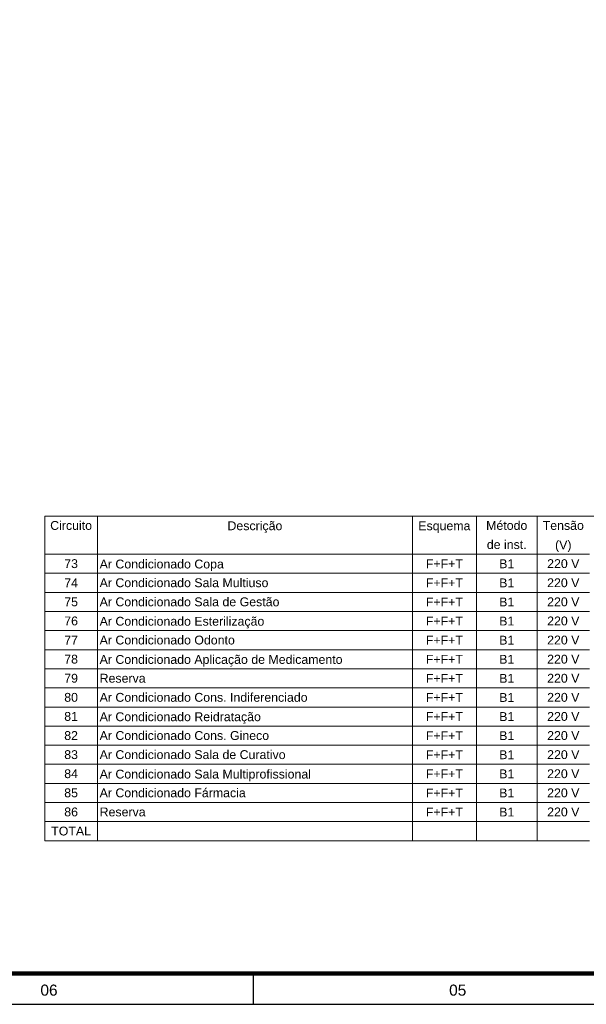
# Model space of a CAD drawing. Extents: x 5066 to 9756, y -2696 to -1109.
# Tile 34 of 208: x 9435 to 9448, y -2695 to -2673. Entities that reach past the tile are written whole.
import ezdxf
from ezdxf.enums import TextEntityAlignment as Align

# ---------------------------------------------------------------- set-up
doc = ezdxf.new("R2010")
doc.units = 0
doc.header["$MEASUREMENT"] = 0
doc.linetypes.add('NULL', pattern=[0])
doc.layers.add('DI-Tabelas', color=7, linetype='CONTINUOUS', lineweight=13)
doc.layers.add('Prancha', color=1, linetype='CONTINUOUS')
doc.styles.add('Arial', font='arial.ttf')
doc.styles.add('SWIS', font='swisse.ttf')

# ---------------------------------------------------------------- blocks, each defined once
blk = doc.blocks.new('Folha A0')
at = {"layer": 'Prancha', "color": 4, "lineweight": 100}
blk.add_line((-0.7, 0.7), (-117.3, 0.7), dxfattribs=at)
at = {"layer": 'Prancha', "color": 1}
blk.add_line((-46.25, 0), (-46.25, 0.7), dxfattribs=at)
blk.add_lwpolyline([(-119.8, 0), (0, 0), (0, 84.1), (-119.8, 84.1)], close=True, dxfattribs=at)
at = {"layer": 'Prancha', "color": 1, "style": 'SWIS'}
for s, p in [('06', (-50.875, 0.121)), ('05', (-41.625, 0.121))]:
    blk.add_text(s, height=0.25, dxfattribs=at).set_placement(p, align=Align.BOTTOM_CENTER)

msp = doc.modelspace()

# ---------------------------------------------------------------- linework, layer by layer
at = {"layer": 'DI-Tabelas'}
for p, q in [((9436.035, -2684.587), (9436.035, -2684.155)), ((9467.215, -2684.155), (9436.035, -2684.155)), ((9437.227, -2684.155), (9437.227, -2684.587)), ((9444.355, -2684.155), (9444.355, -2684.587)), ((9445.804, -2684.155), (9445.804, -2684.587)), ((9447.177, -2684.155), (9447.177, -2684.587)), ((9436.035, -2685.019), (9436.035, -2684.587)), ((9437.227, -2684.587), (9437.227, -2685.019)), ((9444.355, -2684.587), (9444.355, -2685.019)), ((9445.804, -2684.587), (9445.804, -2685.019)), ((9447.177, -2684.587), (9447.177, -2685.019)), ((9437.227, -2685.019), (9436.035, -2685.019)), ((9436.035, -2685.451), (9436.035, -2685.019)), ((9436.035, -2685.019), (9437.227, -2685.019)), ((9444.355, -2685.019), (9437.227, -2685.019)), ((9437.227, -2685.019), (9437.227, -2685.451)), ((9437.227, -2685.019), (9444.355, -2685.019)), ((9445.804, -2685.019), (9444.355, -2685.019)), ((9444.355, -2685.019), (9444.355, -2685.451)), ((9444.355, -2685.019), (9445.804, -2685.019)), ((9447.177, -2685.019), (9445.804, -2685.019)), ((9445.804, -2685.019), (9445.804, -2685.451)), ((9445.804, -2685.019), (9447.177, -2685.019)), ((9448.363, -2685.019), (9447.177, -2685.019)), ((9447.177, -2685.019), (9447.177, -2685.451)), ((9447.177, -2685.019), (9448.363, -2685.019)), ((9437.227, -2685.451), (9436.035, -2685.451)), ((9436.035, -2685.883), (9436.035, -2685.451)), ((9444.355, -2685.451), (9437.227, -2685.451)), ((9437.227, -2685.451), (9437.227, -2685.883)), ((9445.804, -2685.451), (9444.355, -2685.451)), ((9444.355, -2685.451), (9444.355, -2685.883)), ((9447.177, -2685.451), (9445.804, -2685.451)), ((9445.804, -2685.451), (9445.804, -2685.883)), ((9448.363, -2685.451), (9447.177, -2685.451)), ((9447.177, -2685.451), (9447.177, -2685.883)), ((9437.227, -2685.883), (9436.035, -2685.883)), ((9436.035, -2686.315), (9436.035, -2685.883)), ((9444.355, -2685.883), (9437.227, -2685.883)), ((9437.227, -2685.883), (9437.227, -2686.315)), ((9445.804, -2685.883), (9444.355, -2685.883)), ((9444.355, -2685.883), (9444.355, -2686.315)), ((9447.177, -2685.883), (9445.804, -2685.883)), ((9445.804, -2685.883), (9445.804, -2686.315)), ((9448.363, -2685.883), (9447.177, -2685.883)), ((9447.177, -2685.883), (9447.177, -2686.315)), ((9437.227, -2686.315), (9436.035, -2686.315)), ((9436.035, -2686.747), (9436.035, -2686.315)), ((9444.355, -2686.315), (9437.227, -2686.315)), ((9437.227, -2686.315), (9437.227, -2686.747)), ((9445.804, -2686.315), (9444.355, -2686.315)), ((9444.355, -2686.315), (9444.355, -2686.747)), ((9447.177, -2686.315), (9445.804, -2686.315)), ((9445.804, -2686.315), (9445.804, -2686.747)), ((9448.363, -2686.315), (9447.177, -2686.315)), ((9447.177, -2686.315), (9447.177, -2686.747)), ((9437.227, -2686.747), (9436.035, -2686.747)), ((9436.035, -2687.179), (9436.035, -2686.747)), ((9444.355, -2686.747), (9437.227, -2686.747)), ((9437.227, -2686.747), (9437.227, -2687.179)), ((9445.804, -2686.747), (9444.355, -2686.747)), ((9444.355, -2686.747), (9444.355, -2687.179)), ((9447.177, -2686.747), (9445.804, -2686.747)), ((9445.804, -2686.747), (9445.804, -2687.179)), ((9448.363, -2686.747), (9447.177, -2686.747)), ((9447.177, -2686.747), (9447.177, -2687.179)), ((9437.227, -2687.179), (9436.035, -2687.179)), ((9436.035, -2687.611), (9436.035, -2687.179)), ((9444.355, -2687.179), (9437.227, -2687.179)), ((9437.227, -2687.179), (9437.227, -2687.611)), ((9445.804, -2687.179), (9444.355, -2687.179)), ((9444.355, -2687.179), (9444.355, -2687.611)), ((9447.177, -2687.179), (9445.804, -2687.179)), ((9445.804, -2687.179), (9445.804, -2687.611)), ((9448.363, -2687.179), (9447.177, -2687.179)), ((9447.177, -2687.179), (9447.177, -2687.611)), ((9437.227, -2687.611), (9436.035, -2687.611)), ((9436.035, -2688.043), (9436.035, -2687.611)), ((9444.355, -2687.611), (9437.227, -2687.611)), ((9437.227, -2687.611), (9437.227, -2688.043)), ((9445.804, -2687.611), (9444.355, -2687.611)), ((9444.355, -2687.611), (9444.355, -2688.043)), ((9447.177, -2687.611), (9445.804, -2687.611)), ((9445.804, -2687.611), (9445.804, -2688.043)), ((9448.363, -2687.611), (9447.177, -2687.611)), ((9447.177, -2687.611), (9447.177, -2688.043)), ((9437.227, -2688.043), (9436.035, -2688.043)), ((9436.035, -2688.475), (9436.035, -2688.043)), ((9444.355, -2688.043), (9437.227, -2688.043)), ((9437.227, -2688.043), (9437.227, -2688.475)), ((9445.804, -2688.043), (9444.355, -2688.043)), ((9444.355, -2688.043), (9444.355, -2688.475)), ((9447.177, -2688.043), (9445.804, -2688.043)), ((9445.804, -2688.043), (9445.804, -2688.475)), ((9448.363, -2688.043), (9447.177, -2688.043)), ((9447.177, -2688.043), (9447.177, -2688.475)), ((9437.227, -2688.475), (9436.035, -2688.475)), ((9436.035, -2688.907), (9436.035, -2688.475)), ((9444.355, -2688.475), (9437.227, -2688.475)), ((9437.227, -2688.475), (9437.227, -2688.907)), ((9445.804, -2688.475), (9444.355, -2688.475)), ((9444.355, -2688.475), (9444.355, -2688.907)), ((9447.177, -2688.475), (9445.804, -2688.475)), ((9445.804, -2688.475), (9445.804, -2688.907)), ((9448.363, -2688.475), (9447.177, -2688.475)), ((9447.177, -2688.475), (9447.177, -2688.907)), ((9437.227, -2688.907), (9436.035, -2688.907)), ((9436.035, -2689.339), (9436.035, -2688.907)), ((9444.355, -2688.907), (9437.227, -2688.907)), ((9437.227, -2688.907), (9437.227, -2689.339)), ((9445.804, -2688.907), (9444.355, -2688.907)), ((9444.355, -2688.907), (9444.355, -2689.339)), ((9447.177, -2688.907), (9445.804, -2688.907)), ((9445.804, -2688.907), (9445.804, -2689.339)), ((9448.363, -2688.907), (9447.177, -2688.907)), ((9447.177, -2688.907), (9447.177, -2689.339)), ((9437.227, -2689.339), (9436.035, -2689.339)), ((9436.035, -2689.771), (9436.035, -2689.339)), ((9444.355, -2689.339), (9437.227, -2689.339)), ((9437.227, -2689.339), (9437.227, -2689.771)), ((9445.804, -2689.339), (9444.355, -2689.339)), ((9444.355, -2689.339), (9444.355, -2689.771)), ((9447.177, -2689.339), (9445.804, -2689.339)), ((9445.804, -2689.339), (9445.804, -2689.771)), ((9448.363, -2689.339), (9447.177, -2689.339)), ((9447.177, -2689.339), (9447.177, -2689.771)), ((9437.227, -2689.771), (9436.035, -2689.771)), ((9436.035, -2690.203), (9436.035, -2689.771)), ((9444.355, -2689.771), (9437.227, -2689.771)), ((9437.227, -2689.771), (9437.227, -2690.203)), ((9445.804, -2689.771), (9444.355, -2689.771)), ((9444.355, -2689.771), (9444.355, -2690.203)), ((9447.177, -2689.771), (9445.804, -2689.771)), ((9445.804, -2689.771), (9445.804, -2690.203)), ((9448.363, -2689.771), (9447.177, -2689.771)), ((9447.177, -2689.771), (9447.177, -2690.203)), ((9437.227, -2690.203), (9436.035, -2690.203)), ((9436.035, -2690.635), (9436.035, -2690.203)), ((9444.355, -2690.203), (9437.227, -2690.203)), ((9437.227, -2690.203), (9437.227, -2690.635)), ((9445.804, -2690.203), (9444.355, -2690.203)), ((9444.355, -2690.203), (9444.355, -2690.635)), ((9447.177, -2690.203), (9445.804, -2690.203)), ((9445.804, -2690.203), (9445.804, -2690.635)), ((9448.363, -2690.203), (9447.177, -2690.203)), ((9447.177, -2690.203), (9447.177, -2690.635)), ((9437.227, -2690.635), (9436.035, -2690.635)), ((9436.035, -2691.067), (9436.035, -2690.635)), ((9444.355, -2690.635), (9437.227, -2690.635)), ((9437.227, -2690.635), (9437.227, -2691.067)), ((9445.804, -2690.635), (9444.355, -2690.635)), ((9444.355, -2690.635), (9444.355, -2691.067)), ((9447.177, -2690.635), (9445.804, -2690.635)), ((9445.804, -2690.635), (9445.804, -2691.067)), ((9448.363, -2690.635), (9447.177, -2690.635)), ((9447.177, -2690.635), (9447.177, -2691.067)), ((9437.227, -2691.067), (9436.035, -2691.067)), ((9436.035, -2691.499), (9436.035, -2691.067)), ((9444.355, -2691.067), (9437.227, -2691.067)), ((9437.227, -2691.067), (9437.227, -2691.499)), ((9445.804, -2691.067), (9444.355, -2691.067)), ((9444.355, -2691.067), (9444.355, -2691.499)), ((9447.177, -2691.067), (9445.804, -2691.067)), ((9445.804, -2691.067), (9445.804, -2691.499)), ((9448.363, -2691.067), (9447.177, -2691.067)), ((9447.177, -2691.067), (9447.177, -2691.499)), ((9437.227, -2691.499), (9436.035, -2691.499)), ((9444.355, -2691.499), (9437.227, -2691.499)), ((9445.804, -2691.499), (9444.355, -2691.499)), ((9447.177, -2691.499), (9445.804, -2691.499)), ((9448.363, -2691.499), (9447.177, -2691.499))]:
    msp.add_line(p, q, dxfattribs=at)

# ---------------------------------------------------------------- block references
at = {"layer": 'Prancha'}
msp.add_blockref('Folha A0', (9487.006, -2695.2), dxfattribs=at)

# ---------------------------------------------------------------- texts
at = {"layer": 'DI-Tabelas', "linetype": 'NULL', "char_height": 0.2, "line_spacing_factor": 0.6, "style": 'Arial'}
for s, insert, width, attachment_point in [('Circuito', (9436.631, -2684.471), 1.8939, 8), ('Descrição', (9440.791, -2684.537), 2.48445, 8), ('Esquema', (9445.079, -2684.537), 2.36067, 8), ('Método', (9446.49, -2684.471), 1.86341, 8), ('Tensão', (9447.77, -2684.471), 1.86372, 8), ('de inst.', (9446.49, -2684.903), 1.80122, 8), ('(V)', (9447.77, -2684.969), 0.74482, 8), ('73', (9436.631, -2685.335), 0.62134, 8), ('Ar Condicionado Copa', (9437.277, -2685.401), 5.62165, 7), ('F+F+T', (9445.079, -2685.335), 1.67683, 8), ('B1', (9446.49, -2685.335), 0.68354, 8), ('220 V', (9447.77, -2685.335), 1.46006, 8), ('74', (9436.631, -2685.767), 0.62134, 8), ('Ar Condicionado Sala Multiuso', (9437.277, -2685.767), 7.63994, 7), ('F+F+T', (9445.079, -2685.767), 1.67683, 8), ('B1', (9446.49, -2685.767), 0.68354, 8), ('220 V', (9447.77, -2685.767), 1.46006, 8), ('75', (9436.631, -2686.199), 0.62134, 8), ('Ar Condicionado Sala de Gestão', (9437.277, -2686.199), 8.1375, 7), ('F+F+T', (9445.079, -2686.199), 1.67683, 8), ('B1', (9446.49, -2686.199), 0.68354, 8), ('220 V', (9447.77, -2686.199), 1.46006, 8), ('76', (9436.631, -2686.631), 0.62134, 8), ('Ar Condicionado Esterilização', (9437.277, -2686.697), 7.45366, 7), ('F+F+T', (9445.079, -2686.631), 1.67683, 8), ('B1', (9446.49, -2686.631), 0.68354, 8), ('220 V', (9447.77, -2686.631), 1.46006, 8), ('77', (9436.631, -2687.063), 0.62134, 8), ('Ar Condicionado Odonto', (9437.277, -2687.063), 6.1186, 7), ('F+F+T', (9445.079, -2687.063), 1.67683, 8), ('B1', (9446.49, -2687.063), 0.68354, 8), ('220 V', (9447.77, -2687.063), 1.46006, 8), ('78', (9436.631, -2687.495), 0.62134, 8), ('F+F+T', (9445.079, -2687.495), 1.67683, 8), ('B1', (9446.49, -2687.495), 0.68354, 8), ('220 V', (9447.77, -2687.495), 1.46006, 8), ('Ar Condicionado Aplicação de Medicamento', (9437.277, -2687.561), 10.99451, 7), ('79', (9436.631, -2687.927), 0.62134, 8), ('Reserva', (9437.277, -2687.927), 2.08079, 7), ('F+F+T', (9445.079, -2687.927), 1.67683, 8), ('B1', (9446.49, -2687.927), 0.68354, 8), ('220 V', (9447.77, -2687.927), 1.46006, 8), ('80', (9436.631, -2688.359), 0.62134, 8), ('Ar Condicionado Cons. Indiferenciado', (9437.277, -2688.359), 9.41037, 7), ('F+F+T', (9445.079, -2688.359), 1.67683, 8), ('B1', (9446.49, -2688.359), 0.68354, 8), ('220 V', (9447.77, -2688.359), 1.46006, 8), ('81', (9436.631, -2688.791), 0.62134, 8), ('Ar Condicionado Reidratação', (9437.277, -2688.857), 7.29848, 7), ('F+F+T', (9445.079, -2688.791), 1.67683, 8), ('B1', (9446.49, -2688.791), 0.68354, 8), ('220 V', (9447.77, -2688.791), 1.46006, 8), ('82', (9436.631, -2689.223), 0.62134, 8), ('Ar Condicionado Cons. Gineco', (9437.277, -2689.223), 7.67134, 7), ('F+F+T', (9445.079, -2689.223), 1.67683, 8), ('B1', (9446.49, -2689.223), 0.68354, 8), ('220 V', (9447.77, -2689.223), 1.46006, 8), ('83', (9436.631, -2689.655), 0.62134, 8), ('Ar Condicionado Sala de Curativo', (9437.277, -2689.655), 8.41646, 7), ('F+F+T', (9445.079, -2689.655), 1.67683, 8), ('B1', (9446.49, -2689.655), 0.68354, 8), ('220 V', (9447.77, -2689.655), 1.46006, 8), ('84', (9436.631, -2690.087), 0.62134, 8), ('Ar Condicionado Sala Multiprofissional', (9437.277, -2690.153), 9.56494, 7), ('F+F+T', (9445.079, -2690.087), 1.67683, 8), ('B1', (9446.49, -2690.087), 0.68354, 8), ('220 V', (9447.77, -2690.087), 1.46006, 8), ('85', (9436.631, -2690.519), 0.62134, 8), ('Ar Condicionado Fármacia', (9437.277, -2690.519), 6.61463, 7), ('F+F+T', (9445.079, -2690.519), 1.67683, 8), ('B1', (9446.49, -2690.519), 0.68354, 8), ('220 V', (9447.77, -2690.519), 1.46006, 8), ('86', (9436.631, -2690.951), 0.62134, 8), ('Reserva', (9437.277, -2690.951), 2.08079, 7), ('F+F+T', (9445.079, -2690.951), 1.67683, 8), ('B1', (9446.49, -2690.951), 0.68354, 8), ('220 V', (9447.77, -2690.951), 1.46006, 8), ('TOTAL', (9436.631, -2691.383), 1.80122, 8)]:
    msp.add_mtext(s, dxfattribs=dict(at, insert=insert, width=width, attachment_point=attachment_point))

doc.saveas('drawing.dxf')
